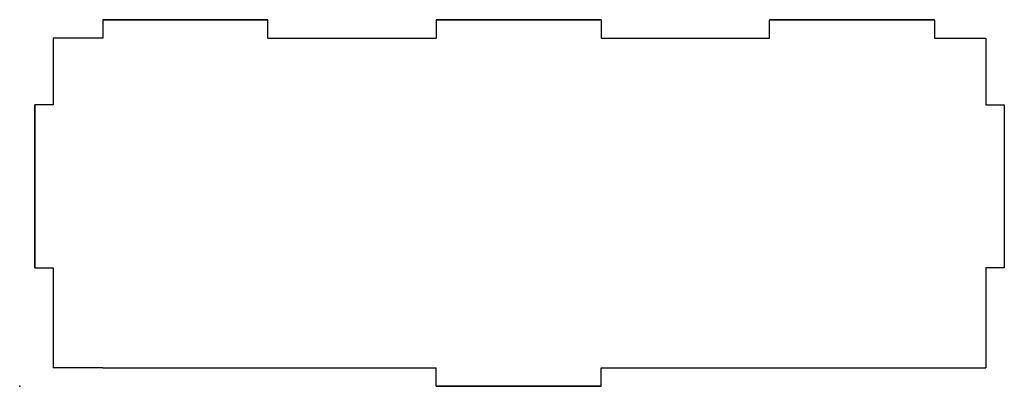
# Model space of a CAD drawing. Header units: centimetres. Extents: x 0 to 29.6, y 0 to 11.
import ezdxf

# ---------------------------------------------------------------- set-up
doc = ezdxf.new("R2010")
doc.units = ezdxf.units.CM
doc.header["$MEASUREMENT"] = 0
doc.layers.add('らすとSensorBox_back v1_Sketch1', color=7, linetype='Continuous')

msp = doc.modelspace()

# ---------------------------------------------------------------- linework, layer by layer
at = {"layer": 'らすとSensorBox_back v1_Sketch1'}
for p, q in [((7.45, 11), (2.5, 11)), ((2.5, 11), (2.5, 10.45)), ((2.5, 11), (7.45, 11)), ((2.5, 11), (7.45, 11)), ((7.45, 11), (2.5, 11)), ((2.5, 11), (7.45, 11)), ((7.45, 10.45), (7.45, 11)), ((12.5, 11), (17.45, 11)), ((17.45, 11), (12.5, 11)), ((12.5, 11), (17.45, 11)), ((12.5, 11), (12.5, 10.45)), ((17.45, 11), (12.5, 11)), ((12.5, 11), (17.45, 11)), ((15, 11), (17.45, 11)), ((17.45, 11), (15, 11)), ((17.45, 11), (17.45, 10.45)), ((22.5, 11), (27.45, 11)), ((27.45, 11), (22.5, 11)), ((27.45, 11), (22.5, 11)), ((22.5, 10.45), (22.5, 11)), ((22.5, 11), (27.45, 11)), ((27.45, 11), (22.5, 11)), ((22.5, 11), (27.45, 11)), ((27.45, 11), (27.45, 10.45)), ((2.5, 10.45), (1, 10.45)), ((1, 10.45), (1, 8.45)), ((7.45, 10.45), (12.5, 10.45)), ((17.45, 10.45), (22.5, 10.45)), ((27.45, 10.45), (29, 10.45)), ((29, 10.45), (29, 8.45)), ((0.45, 8.45), (0.45, 6)), ((1, 8.45), (0.45, 8.45)), ((0.45, 3.55), (0.45, 8.45)), ((0.45, 8.45), (0.45, 3.55)), ((29, 8.45), (29.55, 8.45)), ((29.55, 8.45), (29.55, 3.55)), ((0.45, 3.55), (1, 3.55)), ((1, 3.55), (1, 0.55)), ((29, 3.55), (29, 0.55)), ((29.55, 3.55), (29, 3.55)), ((2.5, 0.55), (1, 0.55)), ((2.5, 0.55), (7.45, 0.55)), ((7.45, 0.55), (12.5, 0.55)), ((12.5, 0), (12.5, 0.55)), ((17.45, 0), (17.45, 0.55)), ((17.45, 0.55), (22.5, 0.55)), ((22.5, 0.55), (27.45, 0.55)), ((27.45, 0.55), (29, 0.55)), ((12.5, 0), (17.45, 0)), ((17.45, 0), (12.5, 0)), ((12.5, 0), (17.45, 0)), ((15, 0), (17.45, 0))]:
    msp.add_line(p, q, dxfattribs=at)
msp.add_point((0, 0), dxfattribs=at)

doc.saveas('drawing.dxf')
